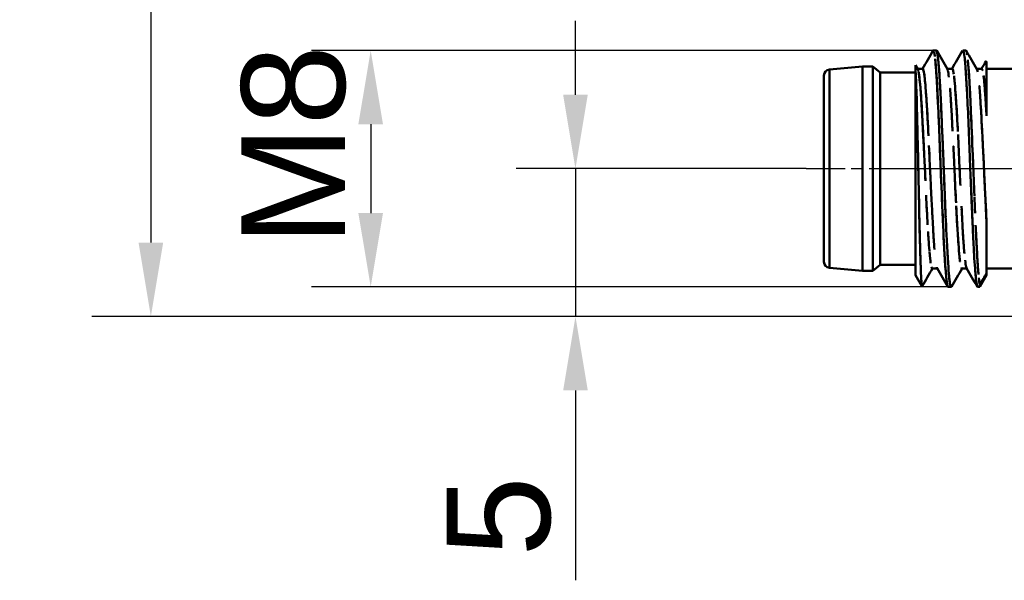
# Model space of a CAD drawing. Header units: millimetres. Extents: x -201 to 158, y 22 to 322.
# Tile 1 of 40: x -201 to -168, y 221 to 240. Entities that reach past the tile are written whole.
import ezdxf

# ---------------------------------------------------------------- set-up
doc = ezdxf.new("R2010")
doc.units = ezdxf.units.MM
doc.linetypes.add('CHAIN', pattern=[0.3543, 0.2362, -0.0295, 0.0591, -0.0295])
for name, color, linetype, lineweight in [('Bemaßungen(DIN)', 179, 'Continuous', 25), ('Mittellinie(DIN)', 179, 'CHAIN', 25), ('Sichtbare Kanten(DIN)', 179, 'Continuous', 50)]:
    doc.layers.add(name, color=color, linetype=linetype, lineweight=lineweight)
doc.styles.add('STANDARD-BSI~0', font='arial.ttf')
doc.dimstyles.new('Katalogzeichnungen', dxfattribs={"dimtxt": 3.5, "dimasz": 2.5, "dimexe": 2, "dimexo": 0, "dimgap": 0.8, "dimtad": 1, "dimrnd": 1e-08, "dimdsep": 46, "dimtxsty": 'STANDARD-BSI~0', "dimcen": 0.09, "dimdle": 10, "dimclrd": 250, "dimclre": 250, "dimclrt": 250, "dimazin": 2, "dimtfac": 1, "dimtmove": 0, "dimatfit": 3, "dimfxl": 1, "dimtolj": 1, "dimtzin": 0, "dimlwd": 25, "dimlwe": 25, "dimarcsym": 0})

# ---------------------------------------------------------------- blocks, each defined once
blk = doc.blocks.new('*D12')
at = {"layer": 'Bemaßungen(DIN)', "color": 250, "linetype": 'Continuous', "lineweight": 25}
for p, q in [((-182.12, 237.01), (-182.12, 239.51)), ((-174.315, 234.51), (-184.12, 234.51)), ((-182.12, 234.51), (-182.12, 229.51)), ((-158.315, 229.51), (-184.12, 229.51)), ((-182.12, 227.01), (-182.12, 220.589))]:
    blk.add_line(p, q, dxfattribs=at)
at = {"layer": 'Bemaßungen(DIN)', "color": 250, "linetype": 'Continuous'}
for points in [[(-182.536, 237.01), (-181.703, 237.01), (-182.12, 234.51)], [(-182.536, 227.01), (-181.703, 227.01), (-182.12, 229.51)]]:
    blk.add_solid(points, dxfattribs=at)
at = {"layer": 'Defpoints', "color": 0, "linetype": 'Continuous'}
for p in [(-182.12, 234.51), (-174.315, 234.51), (-158.315, 229.51)]:
    blk.add_point(p, dxfattribs=at)
at = {"layer": 'Bemaßungen(DIN)', "color": 250, "linetype": 'Continuous', "lineweight": 25, "insert": (-186.479, 221.389), "char_height": 3.5, "attachment_point": 1, "rotation": 90, "style": 'STANDARD-BSI~0'}
blk.add_mtext('\\A1;5', dxfattribs=at)
blk = doc.blocks.new('*D16')
at = {"layer": 'Bemaßungen(DIN)', "color": 250, "linetype": 'Continuous', "lineweight": 25}
for p, q in [((-154.315, 293.51), (-198.48, 293.51)), ((-196.48, 291.01), (-196.48, 232.01)), ((-158.315, 229.51), (-198.48, 229.51))]:
    blk.add_line(p, q, dxfattribs=at)
at = {"layer": 'Bemaßungen(DIN)', "color": 250, "linetype": 'Continuous'}
for points in [[(-196.896, 291.01), (-196.063, 291.01), (-196.48, 293.51)], [(-196.896, 232.01), (-196.063, 232.01), (-196.48, 229.51)]]:
    blk.add_solid(points, dxfattribs=at)
at = {"layer": 'Defpoints', "color": 0, "linetype": 'Continuous'}
for p in [(-154.315, 293.51), (-196.48, 229.51), (-158.315, 229.51)]:
    blk.add_point(p, dxfattribs=at)
at = {"layer": 'Bemaßungen(DIN)', "color": 250, "linetype": 'Continuous', "lineweight": 25, "insert": (-200.854, 259.001), "char_height": 3.5, "attachment_point": 1, "rotation": 90, "style": 'STANDARD-BSI~0'}
blk.add_mtext('\\A1;64', dxfattribs=at)
blk = doc.blocks.new('*D22')
at = {"layer": 'Bemaßungen(DIN)', "color": 250, "linetype": 'Continuous', "lineweight": 25}
for p, q in [((-170.017, 238.51), (-191.045, 238.51)), ((-189.045, 236.01), (-189.045, 233.01)), ((-169.518, 230.51), (-191.045, 230.51))]:
    blk.add_line(p, q, dxfattribs=at)
at = {"layer": 'Bemaßungen(DIN)', "color": 250, "linetype": 'Continuous'}
for points in [[(-189.462, 236.01), (-188.628, 236.01), (-189.045, 238.51)], [(-189.462, 233.01), (-188.628, 233.01), (-189.045, 230.51)]]:
    blk.add_solid(points, dxfattribs=at)
at = {"layer": 'Defpoints', "color": 0, "linetype": 'Continuous'}
for p in [(-170.017, 238.51), (-189.045, 230.51), (-169.518, 230.51)]:
    blk.add_point(p, dxfattribs=at)
at = {"layer": 'Bemaßungen(DIN)', "color": 250, "linetype": 'Continuous', "lineweight": 25, "insert": (-193.419, 230.542), "char_height": 3.5, "attachment_point": 1, "rotation": 90, "style": 'STANDARD-BSI~0'}
blk.add_mtext('\\A1; M8', dxfattribs=at)

msp = doc.modelspace()

# ---------------------------------------------------------------- linework, layer by layer
at = {"layer": 'Mittellinie(DIN)', "linetype": 'CHAIN', "ltscale": 6.889386}
msp.add_line((-168.1155, 234.5099), (-174.3155, 234.5099), dxfattribs=at)
at = {"layer": 'Mittellinie(DIN)', "linetype": 'CHAIN', "ltscale": 7.667231}
msp.add_line((-163.8155, 234.5099), (-170.7155, 234.5099), dxfattribs=at)
at = {"layer": 'Sichtbare Kanten(DIN)'}
for p, q in [((-169.9134, 238.5099), (-170.017, 238.5099)), ((-168.9132, 238.5099), (-169.0169, 238.5099)), ((-168.2155, 238.1099), (-168.2303, 238.1357)), ((-168.2155, 238.1099), (-168.2155, 238.0385)), ((-173.5329, 237.8622), (-172.4155, 237.9599)), ((-173.5329, 237.8622), (-173.5329, 231.1577)), ((-173.5329, 231.1577), (-173.5329, 237.8622)), ((-172.4155, 237.9599), (-172.4155, 231.0599)), ((-172.4155, 231.0599), (-172.4155, 237.9599)), ((-172.0655, 237.9599), (-172.4155, 237.9599)), ((-172.0655, 231.0599), (-172.0655, 237.9599)), ((-171.8155, 237.7599), (-172.0655, 237.9599)), ((-172.0655, 237.9599), (-172.0655, 231.0599)), ((-170.6155, 238.0047), (-170.5402, 237.8747)), ((-170.6155, 230.9099), (-170.6155, 237.7733)), ((-170.6155, 230.9099), (-170.6155, 237.7733)), ((-170.3782, 237.8849), (-170.5461, 237.8849)), ((-169.3785, 237.8849), (-169.5461, 237.8849)), ((-168.3784, 237.8849), (-168.5461, 237.8849)), ((-167.1155, 237.8849), (-168.2155, 237.8849)), ((-173.7155, 231.3569), (-173.7155, 237.6629)), ((-173.7155, 237.6629), (-173.7155, 231.3569)), ((-171.8155, 237.7599), (-171.8155, 231.2599)), ((-171.8155, 231.2599), (-171.8155, 237.7599)), ((-170.6155, 237.7599), (-171.8155, 237.7599)), ((-170.2896, 237.3849), (-170.289, 237.3849)), ((-169.7918, 237.3849), (-169.7914, 237.3849)), ((-169.2895, 237.3849), (-169.289, 237.3849)), ((-168.7918, 237.3849), (-168.7914, 237.3849)), ((-168.2891, 237.3849), (-168.289, 237.3849)), ((-170.142, 231.6349), (-170.1419, 231.6349)), ((-169.6395, 231.6349), (-169.6392, 231.6349)), ((-169.1419, 231.6349), (-169.1415, 231.6349)), ((-168.6395, 231.6349), (-168.6393, 231.6349)), ((-173.5329, 231.1577), (-172.4155, 231.0599)), ((-171.8155, 231.2599), (-172.0655, 231.0599)), ((-170.6155, 231.2599), (-171.8155, 231.2599)), ((-169.8848, 231.1349), (-170.0526, 231.1349)), ((-168.8848, 231.1349), (-169.0525, 231.1349)), ((-167.1155, 231.1349), (-168.2155, 231.1349)), ((-172.0655, 231.0599), (-172.4155, 231.0599)), ((-170.6155, 230.9099), (-170.4004, 230.5373)), ((-168.2155, 230.9099), (-168.4464, 230.5099)), ((-168.2155, 230.9814), (-168.2155, 230.9099)), ((-169.4134, 230.5099), (-169.5176, 230.5099)), ((-168.4464, 230.5099), (-168.5175, 230.5099)), ((-168.4464, 230.5886), (-168.4464, 230.5099)), ((-168.4464, 230.5099), (-168.4464, 230.5886))]:
    msp.add_line(p, q, dxfattribs=at)
for centre, start, end in [((-173.5155, 237.6629), 95, 180), ((-173.5155, 231.3569), 180, 265)]:
    msp.add_arc(centre, 0.2, start, end, dxfattribs=at)
for centre, major_axis, ratio, start_param, end_param in [((-168.5599, 157.4726), (-158.226, -283.5313), 0.1116125, 4.5128562, 4.5142874), ((-138.7857, 196.7372), (-173.9896, -299.4941), 0.1232462, 4.6695696, 4.6708863)]:
    msp.add_ellipse(centre, major_axis=major_axis, ratio=ratio, start_param=start_param, end_param=end_param, dxfattribs=at)
for points in [[(-170.3848, 237.8849), (-170.2659, 238.0904), (-170.1469, 238.2959), (-170.028, 238.5013)], [(-169.9869, 238.4421), (-169.9772, 238.4005), (-169.9696, 238.3501), (-169.9638, 238.3056)], [(-169.9029, 238.5012), (-169.782, 238.2924), (-169.6611, 238.0835), (-169.5402, 237.8747)], [(-169.3848, 237.8849), (-169.2659, 238.0904), (-169.1469, 238.2959), (-169.028, 238.5013)], [(-168.8963, 238.4863), (-168.9011, 238.5011), (-168.9067, 238.5114), (-168.9132, 238.5113)], [(-168.9019, 238.4995), (-168.7814, 238.2913), (-168.6609, 238.0831), (-168.5403, 237.8749)], [(-169.9655, 238.3181), (-169.9655, 238.3181), (-169.9655, 238.318), (-169.9655, 238.318)], [(-169.9655, 238.3174), (-169.9655, 238.3173), (-169.9655, 238.3173), (-169.9655, 238.3173)], [(-168.9621, 238.2907), (-168.9523, 238.2123), (-168.9437, 238.1205), (-168.9361, 238.0275)], [(-168.3848, 237.8849), (-168.3358, 237.9697), (-168.2867, 238.0544), (-168.2376, 238.1392)], [(-170.6155, 237.7733), (-170.6155, 237.926), (-170.6155, 238.0047), (-170.6155, 238.0047)], [(-169.5234, 237.8248), (-169.5107, 237.7713), (-169.5014, 237.71), (-169.4893, 237.6036)], [(-169.3754, 237.8845), (-169.3764, 237.8849), (-169.3774, 237.8853), (-169.3785, 237.8854)], [(-168.5403, 237.8778), (-168.5343, 237.8675), (-168.5259, 237.8429), (-168.5153, 237.7853)], [(-168.3746, 237.8824), (-168.3758, 237.8828), (-168.3771, 237.8829), (-168.3784, 237.8827)], [(-168.909, 237.6284), (-168.9041, 237.5483), (-168.8994, 237.4675), (-168.8948, 237.3862)], [(-169.3946, 236.3255), (-169.3864, 236.1715), (-169.3769, 235.9896), (-169.3664, 235.7829)], [(-168.7147, 235.72), (-168.725, 235.9573), (-168.7345, 236.1763), (-168.7434, 236.3769)], [(-168.6712, 234.707), (-168.6772, 234.8591), (-168.6846, 235.0307), (-168.6934, 235.2307)], [(-168.7488, 234.0512), (-168.7204, 233.3834), (-168.7012, 232.9496), (-168.691, 232.7183)], [(-170.2614, 233.612), (-170.2449, 233.2605), (-170.2283, 232.9361), (-170.2087, 232.6088)], [(-168.6044, 233.0002), (-168.6115, 233.1664), (-168.6192, 233.3586), (-168.627, 233.5594)], [(-170.0451, 232.8607), (-170.0495, 232.9438), (-170.0541, 233.0329), (-170.059, 233.1276)], [(-169.0402, 232.7669), (-169.0475, 232.9049), (-169.0557, 233.0627), (-169.0646, 233.2382)], [(-170.1472, 231.7051), (-170.1328, 231.5302), (-170.1195, 231.4005), (-170.1071, 231.3167)], [(-170.147, 231.6956), (-170.1325, 231.5172), (-170.1193, 231.3987), (-170.1074, 231.3186)], [(-170.0461, 231.1349), (-170.1621, 230.9348), (-170.278, 230.7345), (-170.3938, 230.5343)], [(-170.055, 231.1348), (-170.0542, 231.1344), (-170.0534, 231.1342), (-170.0526, 231.1342)], [(-169.528, 230.5186), (-169.6489, 230.7275), (-169.7698, 230.9363), (-169.8908, 231.1452)], [(-169.0461, 231.1349), (-169.1651, 230.9295), (-169.284, 230.724), (-169.403, 230.5185)], [(-169.0573, 231.1363), (-169.0557, 231.1354), (-169.0541, 231.1347), (-169.0525, 231.1345)], [(-168.9076, 231.1953), (-168.9203, 231.2487), (-168.9295, 231.3097), (-168.9416, 231.416)], [(-168.8908, 231.1449), (-168.8952, 231.1525), (-168.9002, 231.1657), (-168.9058, 231.1882)], [(-168.528, 230.5186), (-168.6489, 230.7275), (-168.7698, 230.9363), (-168.8908, 231.1452)], [(-169.4616, 230.6753), (-169.4672, 230.7138), (-169.4725, 230.757), (-169.4774, 230.8028)], [(-168.598, 231.0387), (-168.5895, 230.9391), (-168.5794, 230.8256), (-168.5677, 230.7265)], [(-168.4464, 230.5886), (-168.4588, 230.646), (-168.4699, 230.7321), (-168.4786, 230.8143)], [(-169.4655, 230.7032), (-169.4655, 230.7033), (-169.4655, 230.7033), (-169.4655, 230.7033)], [(-169.4655, 230.7018), (-169.4655, 230.7018), (-169.4655, 230.7019), (-169.4655, 230.7019)], [(-169.4133, 230.5093), (-169.4149, 230.509), (-169.4166, 230.5094), (-169.4184, 230.5107)]]:
    msp.add_open_spline(points, degree=3, dxfattribs=at)
for points, knots in [([(-170.028, 238.5025), (-170.0255, 238.5065), (-170.0236, 238.5074), (-170.0223, 238.5083), (-170.0209, 238.5093), (-170.0194, 238.51), (-170.0178, 238.51), (-170.011, 238.5101), (-170.002, 238.5002), (-169.9908, 238.4575), (-169.9908, 238.4575), (-169.9908, 238.4575), (-169.9908, 238.4575)], [0.182321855, 0.182321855, 0.182321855, 0.182321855, 0.1875, 0.1875, 0.1875, 0.190562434, 0.190562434, 0.190562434, 0.203125, 0.203125, 0.203125, 0.203125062, 0.203125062, 0.203125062, 0.203125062]), ([(-169.8655, 238.3121), (-169.8699, 238.3482), (-169.8748, 238.3834), (-169.88, 238.4143), (-169.8863, 238.4511), (-169.8926, 238.4775), (-169.8989, 238.493), (-169.9033, 238.5036), (-169.908, 238.51), (-169.9132, 238.51), (-169.9134, 238.51), (-169.9137, 238.51), (-169.9139, 238.5099)], [0.731903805, 0.731903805, 0.731903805, 0.731903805, 0.739583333, 0.739583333, 0.739583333, 0.75, 0.75, 0.75, 0.757960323, 0.757960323, 0.757960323, 0.75834894, 0.75834894, 0.75834894, 0.75834894]), ([(-169.7738, 237.0507), (-169.7777, 237.1322), (-169.7808, 237.1945), (-169.7831, 237.236), (-169.7914, 237.3898), (-169.8131, 237.7593), (-169.8434, 238.0988), (-169.8737, 238.4383), (-169.8936, 238.4931), (-169.9077, 238.5072), (-169.9094, 238.5089), (-169.9113, 238.5103), (-169.9134, 238.5106)], [0.60811354, 0.60811354, 0.60811354, 0.60811354, 0.625, 0.625, 0.625, 0.6875, 0.6875, 0.6875, 0.75, 0.75, 0.75, 0.75732179, 0.75732179, 0.75732179, 0.75732179]), ([(-169.0178, 238.51), (-169.0111, 238.5101), (-169.0028, 238.5), (-168.9928, 238.4649), (-168.9928, 238.4649), (-168.9928, 238.4649), (-168.9928, 238.4649)], [0.707078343, 0.707078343, 0.707078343, 0.707078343, 0.71875, 0.71875, 0.71875, 0.718750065, 0.718750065, 0.718750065, 0.718750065]), ([(-169.0088, 238.5037), (-169.008, 238.5027), (-169.0073, 238.5016), (-169.0065, 238.5003), (-168.9941, 238.4794), (-168.9761, 238.3954), (-168.9618, 238.2871), (-168.9476, 238.1787), (-168.9311, 237.99), (-168.9112, 237.6651), (-168.9108, 237.6583), (-168.9104, 237.6515), (-168.91, 237.6447)], [0.30873753, 0.30873753, 0.30873753, 0.30873753, 0.3125, 0.3125, 0.3125, 0.375, 0.375, 0.375, 0.4375, 0.4375, 0.4375, 0.43880811, 0.43880811, 0.43880811, 0.43880811]), ([(-168.871, 238.3546), (-168.871, 238.3546), (-168.871, 238.3546), (-168.871, 238.3546), (-168.8814, 238.431), (-168.8909, 238.474), (-168.8994, 238.4942)], [0.218749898, 0.218749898, 0.218749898, 0.218749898, 0.21875, 0.21875, 0.21875, 0.234375, 0.234375, 0.234375, 0.234375]), ([(-169.9544, 238.2248), (-169.9426, 238.1146), (-169.9228, 237.8812), (-169.892, 237.3352), (-169.8611, 236.7859), (-169.8397, 236.3307), (-169.8258, 236.0032)], [0.31419299, 0.31419299, 0.31419299, 0.31419299, 0.375, 0.375, 0.375, 0.43616868, 0.43616868, 0.43616868, 0.43616868]), ([(-169.9542, 238.2228), (-169.9461, 238.1477), (-169.9377, 238.0537), (-169.9292, 237.9366), (-169.9267, 237.9029), (-169.922, 237.8374), (-169.915, 237.7263), (-169.909, 237.6302), (-169.9042, 237.5474), (-169.9006, 237.4856), (-169.8981, 237.4414), (-169.8952, 237.3926), (-169.8922, 237.3384), (-169.8858, 237.2259), (-169.8783, 237.0904), (-169.8696, 236.927), (-169.8543, 236.6366), (-169.8437, 236.4084), (-169.8379, 236.2803), (-169.8281, 236.0647), (-169.8183, 235.8281), (-169.8083, 235.5726), (-169.7982, 235.3121), (-169.7887, 235.0602), (-169.7799, 234.8227), (-169.7766, 234.732), (-169.7725, 234.6277), (-169.7678, 234.5099), (-169.7625, 234.3785), (-169.7564, 234.2302), (-169.7494, 234.0662), (-169.7491, 234.06), (-169.7437, 233.9325), (-169.7332, 233.6891), (-169.7269, 233.5449), (-169.7216, 233.4226), (-169.7172, 233.3213), (-169.7047, 233.0338), (-169.685, 232.5414), (-169.6582, 231.9896), (-169.6529, 231.8798), (-169.6476, 231.7771), (-169.6422, 231.6814), (-169.6375, 231.5984), (-169.6328, 231.5207), (-169.6281, 231.4479), (-169.6171, 231.2783), (-169.6064, 231.1359), (-169.5962, 231.0174), (-169.5841, 230.8769), (-169.5645, 230.6366), (-169.5376, 230.5433), (-169.5306, 230.5191), (-169.524, 230.5098), (-169.5177, 230.5099), (-169.5174, 230.5099), (-169.5171, 230.5099), (-169.5167, 230.5099)], [0.22133744, 0.22133744, 0.22133744, 0.22133744, 0.234375, 0.234375, 0.234375, 0.2421875, 0.2421875, 0.2421875, 0.25, 0.25, 0.25, 0.25507548, 0.25507548, 0.25507548, 0.265625, 0.265625, 0.265625, 0.28125, 0.28125, 0.28125, 0.296875, 0.296875, 0.296875, 0.3125, 0.3125, 0.3125, 0.3198816, 0.3198816, 0.3198816, 0.328125, 0.328125, 0.328125, 0.3359375, 0.3359375, 0.3359375, 0.34375, 0.34375, 0.34375, 0.375, 0.375, 0.375, 0.38336435, 0.38336435, 0.38336435, 0.390625, 0.390625, 0.390625, 0.40625, 0.40625, 0.40625, 0.4375, 0.4375, 0.4375, 0.4475587, 0.4475587, 0.4475587, 0.44809771, 0.44809771, 0.44809771, 0.44809771]), ([(-169.5989, 232.8697), (-169.6026, 232.9549), (-169.6054, 233.0207), (-169.6072, 233.0634), (-169.6142, 233.2316), (-169.6224, 233.4392), (-169.6319, 233.6881), (-169.6444, 234.0192), (-169.6525, 234.2379), (-169.6563, 234.3352), (-169.6584, 234.3891), (-169.6607, 234.4474), (-169.6632, 234.5099), (-169.6698, 234.6753), (-169.678, 234.871), (-169.6876, 235.0944), (-169.7031, 235.4558), (-169.7138, 235.6982), (-169.7196, 235.8313), (-169.7295, 236.0596), (-169.7395, 236.2928), (-169.7496, 236.5232), (-169.7597, 236.755), (-169.7692, 236.9601), (-169.7781, 237.1389), (-169.781, 237.1968), (-169.7845, 237.264), (-169.7887, 237.3384), (-169.7943, 237.4366), (-169.801, 237.5473), (-169.809, 237.6631), (-169.8259, 237.9108), (-169.8365, 238.0238), (-169.8407, 238.0707), (-169.8439, 238.1067), (-169.8471, 238.1405), (-169.8502, 238.172)], [0.59048668, 0.59048668, 0.59048668, 0.59048668, 0.59821429, 0.59821429, 0.59821429, 0.61160714, 0.61160714, 0.61160714, 0.625, 0.625, 0.625, 0.62929041, 0.62929041, 0.62929041, 0.640625, 0.640625, 0.640625, 0.65625, 0.65625, 0.65625, 0.671875, 0.671875, 0.671875, 0.6875, 0.6875, 0.6875, 0.69423185, 0.69423185, 0.69423185, 0.703125, 0.703125, 0.703125, 0.71875, 0.71875, 0.71875, 0.72354786, 0.72354786, 0.72354786, 0.72354786]), ([(-168.8068, 237.6306), (-168.807, 237.635), (-168.8073, 237.6393), (-168.8076, 237.6436), (-168.8202, 237.8295), (-168.8358, 238.0338), (-168.8513, 238.1826), (-168.8514, 238.1843), (-168.8516, 238.1859), (-168.8518, 238.1876)], [0.498560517, 0.498560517, 0.498560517, 0.498560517, 0.5, 0.5, 0.5, 0.5625, 0.5625, 0.5625, 0.563196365, 0.563196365, 0.563196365, 0.563196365]), ([(-168.6283, 233.5955), (-168.6283, 233.5955), (-168.6283, 233.5955), (-168.6283, 233.5955), (-168.645, 234.0304), (-168.6544, 234.2866), (-168.6567, 234.3466), (-168.6587, 234.3969), (-168.6608, 234.4514), (-168.6632, 234.5099), (-168.6699, 234.6764), (-168.6782, 234.8764), (-168.6881, 235.1069), (-168.7143, 235.715), (-168.7349, 236.1893), (-168.75, 236.5328), (-168.7532, 236.6049), (-168.7579, 236.7134), (-168.7642, 236.8509), (-168.7706, 236.9882), (-168.7754, 237.0856), (-168.7787, 237.1501), (-168.7818, 237.211), (-168.7851, 237.274), (-168.7888, 237.3384), (-168.7949, 237.4464), (-168.8018, 237.5583), (-168.8094, 237.6696), (-168.8231, 237.8686), (-168.8351, 238.0148), (-168.8453, 238.1238)], [0.09374994, 0.09374994, 0.09374994, 0.09374994, 0.09375, 0.09375, 0.09375, 0.109375, 0.109375, 0.109375, 0.11344278, 0.11344278, 0.11344278, 0.125, 0.125, 0.125, 0.15625, 0.15625, 0.15625, 0.1640625, 0.1640625, 0.1640625, 0.171875, 0.171875, 0.171875, 0.17771366, 0.17771366, 0.17771366, 0.1875, 0.1875, 0.1875, 0.20314958, 0.20314958, 0.20314958, 0.20314958]), ([(-168.2376, 238.1374), (-168.2335, 238.1446), (-168.2293, 238.1372), (-168.2248, 238.1123), (-168.2218, 238.0954), (-168.2187, 238.071), (-168.2155, 238.0385)], [0.92611313, 0.92611313, 0.92611313, 0.92611313, 0.970233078, 0.970233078, 0.970233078, 1, 1, 1, 1]), ([(-168.2376, 238.1392), (-168.2358, 238.1424), (-168.2339, 238.1425), (-168.2319, 238.1391), (-168.2267, 238.1302), (-168.2213, 238.0973), (-168.2155, 238.0385)], [0.912571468, 0.912571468, 0.912571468, 0.912571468, 0.936586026, 0.936586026, 0.936586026, 1, 1, 1, 1]), ([(-170.6155, 238.0047), (-170.6155, 237.9985), (-170.6155, 237.9891), (-170.6155, 237.9581), (-170.6155, 237.9191), (-170.6155, 237.8576), (-170.6155, 237.7733)], [0.5512464, 0.5512464, 0.5512464, 0.5512464, 0.75, 0.75, 0.75, 1, 1, 1, 1]), ([(-170.3938, 230.5343), (-170.3956, 230.5313), (-170.3973, 230.5314), (-170.399, 230.5344), (-170.4034, 230.542), (-170.4077, 230.5678), (-170.412, 230.6065), (-170.424, 230.7144), (-170.4335, 230.9135), (-170.4405, 231.0988), (-170.4501, 231.3517), (-170.4572, 231.6063), (-170.4618, 231.7757), (-170.465, 231.8901), (-170.467, 231.9676), (-170.4679, 231.9994), (-170.4846, 232.609), (-170.4944, 233.0706), (-170.4973, 233.204), (-170.5066, 233.6362), (-170.5154, 234.0806), (-170.5239, 234.5099), (-170.5242, 234.5263), (-170.5246, 234.5426), (-170.5249, 234.5589), (-170.5259, 234.609), (-170.531, 234.8422), (-170.5402, 235.2383), (-170.5464, 235.5039), (-170.5515, 235.7191), (-170.5556, 235.8882), (-170.566, 236.3298), (-170.5756, 236.7099), (-170.5842, 237.0136), (-170.5847, 237.0308), (-170.5855, 237.0569), (-170.5866, 237.0908), (-170.5892, 237.1724), (-170.5936, 237.3014), (-170.5997, 237.4483), (-170.6066, 237.6123), (-170.6118, 237.7101), (-170.6155, 237.7733)], [0.04193368, 0.04193368, 0.04193368, 0.04193368, 0.06554134, 0.06554134, 0.06554134, 0.125, 0.125, 0.125, 0.25, 0.25, 0.25, 0.32460708, 0.32460708, 0.32460708, 0.375, 0.375, 0.375, 0.5, 0.5, 0.5, 0.62041702, 0.62041702, 0.62041702, 0.625, 0.625, 0.625, 0.6875, 0.6875, 0.6875, 0.75, 0.75, 0.75, 0.875, 0.875, 0.875, 0.89336197, 0.89336197, 0.89336197, 0.9375, 0.9375, 0.9375, 1, 1, 1, 1]), ([(-170.3938, 230.5343), (-170.3997, 230.5242), (-170.406, 230.549), (-170.413, 230.6158), (-170.4238, 230.7193), (-170.4333, 230.9054), (-170.4416, 231.1274), (-170.4498, 231.3493), (-170.4589, 231.6685), (-170.464, 231.8547), (-170.4686, 232.0237), (-170.4771, 232.2947), (-170.4909, 232.909), (-170.4923, 232.9718), (-170.4937, 233.0382), (-170.4953, 233.1086), (-170.5116, 233.8674), (-170.5208, 234.3693), (-170.5254, 234.5832), (-170.5277, 234.6902), (-170.5328, 234.92), (-170.5397, 235.2151), (-170.5466, 235.5101), (-170.5517, 235.7236), (-170.5542, 235.8313), (-170.5593, 236.0468), (-170.5688, 236.5218), (-170.5861, 237.0739), (-170.6017, 237.575), (-170.6117, 237.7111), (-170.6148, 237.7614), (-170.6151, 237.7665), (-170.6153, 237.7704), (-170.6155, 237.7733)], [0.0443168, 0.0443168, 0.0443168, 0.0443168, 0.125, 0.125, 0.125, 0.25, 0.25, 0.25, 0.375, 0.375, 0.375, 0.48841306, 0.48841306, 0.48841306, 0.5, 0.5, 0.5, 0.625, 0.625, 0.625, 0.6875, 0.6875, 0.6875, 0.75, 0.75, 0.75, 0.875, 0.875, 0.875, 0.98845295, 0.98845295, 0.98845295, 1, 1, 1, 1]), ([(-170.5402, 237.8751), (-170.5356, 237.8672), (-170.5302, 237.8529), (-170.5241, 237.8276), (-170.5241, 237.8276), (-170.5241, 237.8276), (-170.5241, 237.8276)], [0.0316967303, 0.0316967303, 0.0316967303, 0.0316967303, 0.0375, 0.0375, 0.0375, 0.0375005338, 0.0375005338, 0.0375005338, 0.0375005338]), ([(-170.5162, 237.7907), (-170.5014, 237.7139), (-170.4854, 237.5892), (-170.4642, 237.3593), (-170.4413, 237.1108), (-170.4241, 236.8586), (-170.4053, 236.5251), (-170.3679, 235.8582), (-170.3339, 235.1615), (-170.3071, 234.6104), (-170.3004, 234.4726), (-170.2922, 234.3047), (-170.2855, 234.1461), (-170.285, 234.1347), (-170.2845, 234.1231), (-170.284, 234.1115)], [0.12970168, 0.12970168, 0.12970168, 0.12970168, 0.1875, 0.1875, 0.1875, 0.25, 0.25, 0.25, 0.375, 0.375, 0.375, 0.40625, 0.40625, 0.40625, 0.40850849, 0.40850849, 0.40850849, 0.40850849]), ([(-170.5148, 237.7831), (-170.5073, 237.7425), (-170.5009, 237.6959), (-170.4955, 237.6536), (-170.4867, 237.5844), (-170.4764, 237.492), (-170.4649, 237.367), (-170.4456, 237.1587), (-170.4352, 237.0027), (-170.4336, 236.9807), (-170.4318, 236.9555), (-170.4299, 236.9275), (-170.4278, 236.8965), (-170.4213, 236.7991), (-170.4135, 236.6718), (-170.4043, 236.5058), (-170.3917, 236.2789), (-170.3821, 236.089), (-170.3755, 235.9602), (-170.3646, 235.7492), (-170.3492, 235.4496), (-170.3291, 235.0539), (-170.3195, 234.8642), (-170.3106, 234.682), (-170.3025, 234.5099), (-170.2957, 234.3673), (-170.2895, 234.2316), (-170.2837, 234.1035), (-170.2837, 234.1034), (-170.2837, 234.1034), (-170.2837, 234.1034)], [0.04103034, 0.04103034, 0.04103034, 0.04103034, 0.05, 0.05, 0.05, 0.0625, 0.0625, 0.0625, 0.075, 0.075, 0.075, 0.078023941, 0.078023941, 0.078023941, 0.0875, 0.0875, 0.0875, 0.1, 0.1, 0.1, 0.11875, 0.11875, 0.11875, 0.129002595, 0.129002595, 0.129002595, 0.1375, 0.1375, 0.1375, 0.137500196, 0.137500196, 0.137500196, 0.137500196]), ([(-170.3078, 237.5786), (-170.3099, 237.5969), (-170.3118, 237.6132), (-170.3136, 237.6278), (-170.3219, 237.6949), (-170.3322, 237.7639), (-170.3445, 237.8142), (-170.3605, 237.8793), (-170.371, 237.8828), (-170.376, 237.8845), (-170.3768, 237.8848), (-170.3777, 237.8849), (-170.3786, 237.885)], [0.871897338, 0.871897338, 0.871897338, 0.871897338, 0.875, 0.875, 0.875, 0.8875, 0.8875, 0.8875, 0.9, 0.9, 0.9, 0.90154268, 0.90154268, 0.90154268, 0.90154268]), ([(-170.1796, 235.6176), (-170.1977, 235.9888), (-170.2185, 236.3763), (-170.2484, 236.8244), (-170.2792, 237.2861), (-170.2992, 237.4992), (-170.3059, 237.5616), (-170.3127, 237.6241), (-170.334, 237.7888), (-170.3551, 237.8504), (-170.3582, 237.8592), (-170.3612, 237.8667), (-170.3642, 237.8727)], [0.56432046, 0.56432046, 0.56432046, 0.56432046, 0.625, 0.625, 0.625, 0.6875, 0.6875, 0.6875, 0.75, 0.75, 0.75, 0.75896186, 0.75896186, 0.75896186, 0.75896186]), ([(-169.5402, 237.8748), (-169.536, 237.8675), (-169.5315, 237.8558), (-169.5268, 237.8382), (-169.5268, 237.8382), (-169.5268, 237.8382), (-169.5268, 237.8382)], [0.4480547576, 0.4480547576, 0.4480547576, 0.4480547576, 0.453125, 0.453125, 0.453125, 0.4531250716, 0.4531250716, 0.4531250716, 0.4531250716]), ([(-169.3243, 237.7063), (-169.3243, 237.7063), (-169.3243, 237.7063), (-169.3243, 237.7063), (-169.3301, 237.7451), (-169.338, 237.7909), (-169.3479, 237.8274), (-169.3591, 237.8684), (-169.3669, 237.8775), (-169.3715, 237.8816), (-169.3733, 237.8833), (-169.3756, 237.885), (-169.3785, 237.8851), (-169.3791, 237.8852), (-169.3798, 237.8851), (-169.3804, 237.885)], [0.462499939, 0.462499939, 0.462499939, 0.462499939, 0.4625, 0.4625, 0.4625, 0.471875, 0.471875, 0.471875, 0.48125, 0.48125, 0.48125, 0.486239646, 0.486239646, 0.486239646, 0.487277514, 0.487277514, 0.487277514, 0.487277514]), ([(-168.9309, 237.9599), (-168.9309, 237.9599), (-168.9309, 237.9599), (-168.9309, 237.9599), (-168.9278, 237.9179), (-168.923, 237.8518), (-168.9166, 237.7515), (-168.9104, 237.6538), (-168.9056, 237.572), (-168.9023, 237.5155), (-168.8992, 237.4619), (-168.8958, 237.4031), (-168.8922, 237.3384), (-168.886, 237.2302), (-168.8792, 237.1055), (-168.8715, 236.9617), (-168.8715, 236.9617), (-168.8715, 236.9617), (-168.8715, 236.9617)], [0.749999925, 0.749999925, 0.749999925, 0.749999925, 0.75, 0.75, 0.75, 0.7578125, 0.7578125, 0.7578125, 0.765625, 0.765625, 0.765625, 0.771469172, 0.771469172, 0.771469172, 0.78125, 0.78125, 0.78125, 0.781250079, 0.781250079, 0.781250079, 0.781250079]), ([(-168.3472, 237.8246), (-168.3472, 237.8246), (-168.3472, 237.8246), (-168.3472, 237.8246), (-168.3568, 237.861), (-168.3634, 237.8712), (-168.367, 237.8763), (-168.3706, 237.8816), (-168.3744, 237.885), (-168.3786, 237.8851), (-168.379, 237.8851), (-168.3795, 237.885), (-168.38, 237.8849)], [0.054687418, 0.054687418, 0.054687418, 0.054687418, 0.0546875, 0.0546875, 0.0546875, 0.0625, 0.0625, 0.0625, 0.068035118, 0.068035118, 0.068035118, 0.068696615, 0.068696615, 0.068696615, 0.068696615]), ([(-168.2155, 238.0385), (-168.2155, 237.8433), (-168.2155, 237.4545), (-168.2155, 236.9426), (-168.2155, 236.7434), (-168.2155, 236.5254), (-168.2155, 236.2962)], [0, 0, 0, 0, 0.7198691, 0.7198691, 0.7198691, 1, 1, 1, 1]), ([(-170.1816, 235.6599), (-170.1884, 235.7969), (-170.1949, 235.9247), (-170.2013, 236.0428), (-170.2066, 236.1407), (-170.213, 236.2562), (-170.2207, 236.3844), (-170.232, 236.5742), (-170.2385, 236.6729), (-170.2403, 236.7005), (-170.2443, 236.7623), (-170.2485, 236.8281), (-170.2531, 236.8965), (-170.2604, 237.0067), (-170.2685, 237.1237), (-170.2773, 237.2394), (-170.2877, 237.3769), (-170.2967, 237.4747), (-170.3043, 237.5462)], [0.819604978, 0.819604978, 0.819604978, 0.819604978, 0.828125, 0.828125, 0.828125, 0.8359375, 0.8359375, 0.8359375, 0.84375, 0.84375, 0.84375, 0.849735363, 0.849735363, 0.849735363, 0.859375, 0.859375, 0.859375, 0.870170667, 0.870170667, 0.870170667, 0.870170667]), ([(-169.1872, 235.7719), (-169.2021, 236.0679), (-169.2234, 236.4489), (-169.2526, 236.8887), (-169.2814, 237.3204), (-169.3011, 237.5307), (-169.3165, 237.6508)], [0.563817, 0.563817, 0.563817, 0.563817, 0.625, 0.625, 0.625, 0.68505412, 0.68505412, 0.68505412, 0.68505412]), ([(-169.1878, 235.7844), (-169.1884, 235.7953), (-169.1889, 235.8052), (-169.1893, 235.8142), (-169.1959, 235.9449), (-169.2114, 236.2467), (-169.2358, 236.6306), (-169.2411, 236.7145), (-169.2469, 236.8043), (-169.253, 236.8966), (-169.2613, 237.0221), (-169.2704, 237.1525), (-169.2802, 237.2781), (-169.293, 237.4407), (-169.3045, 237.5555), (-169.3149, 237.6381)], [0.404873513, 0.404873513, 0.404873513, 0.404873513, 0.40625, 0.40625, 0.40625, 0.425, 0.425, 0.425, 0.432951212, 0.432951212, 0.432951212, 0.44375, 0.44375, 0.44375, 0.458058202, 0.458058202, 0.458058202, 0.458058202]), ([(-168.2155, 236.2962), (-168.2183, 236.3451), (-168.2358, 236.6387), (-168.2614, 237.0178), (-168.2866, 237.3916), (-168.3031, 237.5519), (-168.3185, 237.6661)], [0, 0, 0, 0, 0.125, 0.125, 0.125, 0.24826479, 0.24826479, 0.24826479, 0.24826479]), ([(-168.2155, 236.2962), (-168.2357, 236.6439), (-168.2482, 236.8237), (-168.2531, 236.8964), (-168.2536, 236.9031), (-168.254, 236.9089), (-168.2543, 236.9137), (-168.2557, 236.934), (-168.2677, 237.1411), (-168.2903, 237.4002), (-168.2986, 237.4949), (-168.3068, 237.5738), (-168.315, 237.6385)], [0, 0, 0, 0, 0.014309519, 0.014309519, 0.014309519, 0.015625, 0.015625, 0.015625, 0.03125, 0.03125, 0.03125, 0.041553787, 0.041553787, 0.041553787, 0.041553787]), ([(-169.452, 237.2204), (-169.452, 237.2204), (-169.452, 237.2204), (-169.452, 237.2204), (-169.4431, 237.1134), (-169.4351, 237.0037), (-169.4279, 236.8965), (-169.4229, 236.8218), (-169.4183, 236.7483), (-169.4141, 236.6776), (-169.4078, 236.5708), (-169.4018, 236.4632), (-169.3962, 236.3571), (-169.391, 236.2598), (-169.385, 236.1459), (-169.3782, 236.0138), (-169.3754, 235.9594), (-169.3725, 235.9027), (-169.3695, 235.8436)], [0.484374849, 0.484374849, 0.484374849, 0.484374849, 0.484375, 0.484375, 0.484375, 0.493577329, 0.493577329, 0.493577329, 0.5, 0.5, 0.5, 0.5078125, 0.5078125, 0.5078125, 0.515625, 0.515625, 0.515625, 0.519609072, 0.519609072, 0.519609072, 0.519609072]), ([(-168.8908, 237.3153), (-168.879, 237.1016), (-168.8678, 236.8858), (-168.8566, 236.6742), (-168.8394, 236.3461), (-168.8224, 235.9369), (-168.8062, 235.5174), (-168.7981, 235.3077), (-168.7902, 235.0933), (-168.7779, 234.7688), (-168.7656, 234.4443), (-168.7571, 234.2484), (-168.7526, 234.1408), (-168.7436, 233.9257), (-168.7256, 233.5197), (-168.7035, 233.0063), (-168.6961, 232.8337), (-168.6893, 232.6772), (-168.6831, 232.5369)], [0.45968547, 0.45968547, 0.45968547, 0.45968547, 0.5, 0.5, 0.5, 0.5625, 0.5625, 0.5625, 0.59375, 0.59375, 0.59375, 0.625, 0.625, 0.625, 0.6875, 0.6875, 0.6875, 0.7085134, 0.7085134, 0.7085134, 0.7085134]), ([(-168.459, 237.3015), (-168.459, 237.3015), (-168.459, 237.3015), (-168.459, 237.3015), (-168.4486, 237.1841), (-168.442, 237.0959), (-168.4392, 237.0585), (-168.4358, 237.0119), (-168.432, 236.9584), (-168.4279, 236.8965), (-168.4204, 236.7847), (-168.412, 236.6457), (-168.4025, 236.4728), (-168.3877, 236.2045), (-168.3756, 235.9627), (-168.366, 235.7765), (-168.3581, 235.6216), (-168.3451, 235.3697), (-168.327, 235.011), (-168.3179, 234.8311), (-168.3097, 234.6634), (-168.3024, 234.5099), (-168.2975, 234.4069), (-168.293, 234.3102), (-168.2889, 234.2201), (-168.2869, 234.1744), (-168.2809, 234.0411), (-168.2711, 233.825), (-168.2642, 233.6729), (-168.2583, 233.5457), (-168.2533, 233.4424), (-168.2422, 233.2102), (-168.2296, 232.9661), (-168.2155, 232.7237)], [0.89843705, 0.89843705, 0.89843705, 0.89843705, 0.8984375, 0.8984375, 0.8984375, 0.90625, 0.90625, 0.90625, 0.91181372, 0.91181372, 0.91181372, 0.921875, 0.921875, 0.921875, 0.9375, 0.9375, 0.9375, 0.953125, 0.953125, 0.953125, 0.96247345, 0.96247345, 0.96247345, 0.96875, 0.96875, 0.96875, 0.9765625, 0.9765625, 0.9765625, 0.984375, 0.984375, 0.984375, 1, 1, 1, 1]), ([(-169.6619, 234.4781), (-169.6796, 234.9156), (-169.7004, 235.3859), (-169.7266, 235.9947), (-169.7416, 236.3417), (-169.7543, 236.628), (-169.7641, 236.843)], [0.503973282, 0.503973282, 0.503973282, 0.503973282, 0.5625, 0.5625, 0.5625, 0.595852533, 0.595852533, 0.595852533, 0.595852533]), ([(-169.4266, 236.8787), (-169.4252, 236.8572), (-169.4239, 236.8372), (-169.4227, 236.8192), (-169.4191, 236.7628), (-169.4142, 236.6804), (-169.4082, 236.5742)], [0.367952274, 0.367952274, 0.367952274, 0.367952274, 0.375, 0.375, 0.375, 0.397027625, 0.397027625, 0.397027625, 0.397027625]), ([(-168.4299, 236.926), (-168.412, 236.6615), (-168.3909, 236.2604), (-168.3639, 235.7353), (-168.3478, 235.4213), (-168.335, 235.1701), (-168.3275, 235.0224), (-168.3201, 234.8748), (-168.3077, 234.6364), (-168.2934, 234.3199), (-168.2649, 233.6871), (-168.2409, 233.1613), (-168.2155, 232.7237)], [0.64551324, 0.64551324, 0.64551324, 0.64551324, 0.75, 0.75, 0.75, 0.8125, 0.8125, 0.8125, 0.875, 0.875, 0.875, 1, 1, 1, 1]), ([(-169.8212, 235.8938), (-169.8076, 235.559), (-169.7895, 235.0538), (-169.7726, 234.63), (-169.7541, 234.1671), (-169.7323, 233.6749), (-169.7043, 233.0249), (-169.6763, 232.3748), (-169.6563, 231.9377), (-169.6479, 231.7837), (-169.6473, 231.7735), (-169.6467, 231.7622), (-169.646, 231.7501)], [0.44278313, 0.44278313, 0.44278313, 0.44278313, 0.5, 0.5, 0.5, 0.5625, 0.5625, 0.5625, 0.625, 0.625, 0.625, 0.62916442, 0.62916442, 0.62916442, 0.62916442]), ([(-169.1206, 234.3442), (-169.1248, 234.43), (-169.1288, 234.5138), (-169.1327, 234.5963), (-169.1494, 234.9484), (-169.1673, 235.3634), (-169.1817, 235.6606)], [0.486794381, 0.486794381, 0.486794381, 0.486794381, 0.5, 0.5, 0.5, 0.55638067, 0.55638067, 0.55638067, 0.55638067]), ([(-169.9774, 231.781), (-169.9774, 231.781), (-169.9774, 231.781), (-169.9774, 231.781), (-169.9871, 231.8965), (-169.9957, 232.0133), (-170.0031, 232.1234), (-170.0077, 232.1916), (-170.0118, 232.2574), (-170.0155, 232.319), (-170.0171, 232.3461), (-170.023, 232.4451), (-170.0334, 232.6368), (-170.0403, 232.7654), (-170.0463, 232.8814), (-170.0514, 232.9798), (-170.0625, 233.196), (-170.0752, 233.4448), (-170.0895, 233.7239), (-170.1113, 234.1511), (-170.1244, 234.4195), (-170.1286, 234.5095), (-170.1328, 234.5989), (-170.1448, 234.8684), (-170.1645, 235.2981)], [0.734374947, 0.734374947, 0.734374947, 0.734374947, 0.734375, 0.734375, 0.734375, 0.744016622, 0.744016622, 0.744016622, 0.75, 0.75, 0.75, 0.7578125, 0.7578125, 0.7578125, 0.765625, 0.765625, 0.765625, 0.78125, 0.78125, 0.78125, 0.796875, 0.796875, 0.796875, 0.812499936, 0.812499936, 0.812499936, 0.812499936]), ([(-169.3399, 235.2657), (-169.3399, 235.2657), (-169.3399, 235.2657), (-169.3399, 235.2657), (-169.3208, 234.8921), (-169.3083, 234.6353), (-169.3023, 234.5099), (-169.3018, 234.4982), (-169.3013, 234.4877), (-169.3008, 234.4782), (-169.2979, 234.4151), (-169.2859, 234.1455), (-169.2651, 233.6922), (-169.2605, 233.5921), (-169.2559, 233.4954), (-169.2514, 233.4022)], [0.531249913, 0.531249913, 0.531249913, 0.531249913, 0.53125, 0.53125, 0.53125, 0.545540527, 0.545540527, 0.545540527, 0.546875, 0.546875, 0.546875, 0.5625, 0.5625, 0.5625, 0.568207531, 0.568207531, 0.568207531, 0.568207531]), ([(-169.1006, 233.9428), (-169.1006, 233.9428), (-169.1006, 233.9428), (-169.1006, 233.9428), (-169.1109, 234.1442), (-169.1201, 234.3342), (-169.1285, 234.5099), (-169.135, 234.6466), (-169.1409, 234.7747), (-169.1462, 234.8937), (-169.1553, 235.0948), (-169.163, 235.2634), (-169.1695, 235.401)], [0.368749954, 0.368749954, 0.368749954, 0.368749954, 0.36875, 0.36875, 0.36875, 0.379296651, 0.379296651, 0.379296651, 0.3875, 0.3875, 0.3875, 0.395047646, 0.395047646, 0.395047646, 0.395047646]), ([(-170.1096, 234.1205), (-170.1148, 234.2249), (-170.1197, 234.3234), (-170.1242, 234.4166), (-170.1325, 234.5875), (-170.1425, 234.7928), (-170.1507, 234.9904), (-170.1516, 235.0126), (-170.1526, 235.0348), (-170.1535, 235.0572)], [0.48295199, 0.48295199, 0.48295199, 0.48295199, 0.5, 0.5, 0.5, 0.53125, 0.53125, 0.53125, 0.534756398, 0.534756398, 0.534756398, 0.534756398]), ([(-169.444, 230.5777), (-169.4597, 230.6449), (-169.47, 230.735), (-169.4756, 230.7864), (-169.4873, 230.8928), (-169.5073, 231.1238), (-169.5389, 231.6847), (-169.5705, 232.2457), (-169.5921, 232.7085), (-169.6061, 233.0375), (-169.62, 233.3666), (-169.6399, 233.9264), (-169.6584, 234.3894), (-169.6591, 234.4094), (-169.66, 234.4294), (-169.6608, 234.4495)], [0.28232078, 0.28232078, 0.28232078, 0.28232078, 0.3125, 0.3125, 0.3125, 0.375, 0.375, 0.375, 0.4375, 0.4375, 0.4375, 0.5, 0.5, 0.5, 0.502697, 0.502697, 0.502697, 0.502697]), ([(-169.3004, 234.4699), (-169.2997, 234.4547), (-169.299, 234.4395), (-169.2983, 234.4244), (-169.2816, 234.0719), (-169.2636, 233.6559), (-169.2493, 233.3587)], [0.497578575, 0.497578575, 0.497578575, 0.497578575, 0.5, 0.5, 0.5, 0.556435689, 0.556435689, 0.556435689, 0.556435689]), ([(-170.2481, 233.3359), (-170.245, 233.2734), (-170.2425, 233.2231), (-170.2406, 233.1844), (-170.239, 233.153), (-170.2365, 233.1046), (-170.2332, 233.0417)], [0.151139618, 0.151139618, 0.151139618, 0.151139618, 0.15625, 0.15625, 0.15625, 0.161747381, 0.161747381, 0.161747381, 0.161747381]), ([(-169.2438, 233.2483), (-169.2288, 232.9524), (-169.2076, 232.5711), (-169.1783, 232.1312), (-169.1496, 231.6993), (-169.1298, 231.489), (-169.1144, 231.369)], [0.56381244, 0.56381244, 0.56381244, 0.56381244, 0.625, 0.625, 0.625, 0.68506008, 0.68506008, 0.68506008, 0.68506008]), ([(-169.2422, 233.2168), (-169.2375, 233.1235), (-169.2328, 233.0342), (-169.2282, 232.9492), (-169.223, 232.8551), (-169.2166, 232.74), (-169.2088, 232.6097), (-169.1985, 232.4388), (-169.1919, 232.3387), (-169.189, 232.2939), (-169.1856, 232.2415), (-169.1819, 232.1842), (-169.1779, 232.1234), (-169.1704, 232.0113), (-169.1619, 231.8869), (-169.1523, 231.762), (-169.1376, 231.5713), (-169.1254, 231.4557), (-169.1159, 231.3801), (-169.1154, 231.3768), (-169.115, 231.3734), (-169.1145, 231.3699)], [0.572092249, 0.572092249, 0.572092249, 0.572092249, 0.578125, 0.578125, 0.578125, 0.5859375, 0.5859375, 0.5859375, 0.59375, 0.59375, 0.59375, 0.599246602, 0.599246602, 0.599246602, 0.609375, 0.609375, 0.609375, 0.625, 0.625, 0.625, 0.625843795, 0.625843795, 0.625843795, 0.625843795]), ([(-168.965, 231.6412), (-168.965, 231.6412), (-168.965, 231.6412), (-168.965, 231.6412), (-168.9659, 231.6507), (-168.9711, 231.7039), (-168.9807, 231.8206), (-168.9871, 231.8991), (-168.9923, 231.9685), (-168.9962, 232.0235), (-168.9984, 232.0534), (-169.0007, 232.0866), (-169.0031, 232.1234), (-169.0096, 232.2202), (-169.0171, 232.3423), (-169.0257, 232.4964), (-169.0386, 232.7281), (-169.0482, 232.9174), (-169.0544, 233.0376), (-169.0562, 233.0739), (-169.0582, 233.1125), (-169.0603, 233.1534)], [0.312499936, 0.312499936, 0.312499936, 0.312499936, 0.3125, 0.3125, 0.3125, 0.31875, 0.31875, 0.31875, 0.325, 0.325, 0.325, 0.328447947, 0.328447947, 0.328447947, 0.3375, 0.3375, 0.3375, 0.35, 0.35, 0.35, 0.353119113, 0.353119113, 0.353119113, 0.353119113]), ([(-169.0054, 232.1573), (-169.0064, 232.1728), (-169.0074, 232.1874), (-169.0083, 232.201), (-169.012, 232.259), (-169.0171, 232.3445), (-169.0232, 232.4551)], [0.369707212, 0.369707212, 0.369707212, 0.369707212, 0.375, 0.375, 0.375, 0.397635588, 0.397635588, 0.397635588, 0.397635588]), ([(-168.6886, 232.6617), (-168.6886, 232.6617), (-168.6886, 232.6617), (-168.6886, 232.6617), (-168.6859, 232.5993), (-168.6763, 232.3662), (-168.6599, 232.0243), (-168.6538, 231.8979), (-168.6479, 231.784), (-168.6422, 231.6814), (-168.638, 231.6079), (-168.634, 231.5403), (-168.63, 231.4779), (-168.619, 231.3059), (-168.6087, 231.1654), (-168.599, 231.0501)], [0.874999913, 0.874999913, 0.874999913, 0.874999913, 0.875, 0.875, 0.875, 0.890625, 0.890625, 0.890625, 0.899724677, 0.899724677, 0.899724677, 0.90625, 0.90625, 0.90625, 0.921370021, 0.921370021, 0.921370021, 0.921370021]), ([(-168.4901, 230.9359), (-168.4993, 231.0426), (-168.5134, 231.2273), (-168.5377, 231.6642), (-168.5615, 232.091), (-168.5767, 232.3917), (-168.5865, 232.5965)], [0.06520354, 0.06520354, 0.06520354, 0.06520354, 0.125, 0.125, 0.125, 0.18340287, 0.18340287, 0.18340287, 0.18340287]), ([(-168.4943, 230.9866), (-168.4987, 231.0411), (-168.5031, 231.0995), (-168.5073, 231.1615), (-168.5225, 231.3832), (-168.5321, 231.5641), (-168.5361, 231.635), (-168.5369, 231.6492), (-168.5378, 231.6647), (-168.5387, 231.6815), (-168.5451, 231.7933), (-168.5547, 231.9634), (-168.5677, 232.2145), (-168.5731, 232.3204), (-168.5784, 232.4281), (-168.5836, 232.5367)], [0.024028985, 0.024028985, 0.024028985, 0.024028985, 0.03125, 0.03125, 0.03125, 0.046875, 0.046875, 0.046875, 0.048917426, 0.048917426, 0.048917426, 0.0625, 0.0625, 0.0625, 0.069893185, 0.069893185, 0.069893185, 0.069893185]), ([(-168.2155, 232.7237), (-168.2155, 232.4945), (-168.2155, 232.2765), (-168.2155, 232.0773), (-168.2155, 231.5654), (-168.2155, 231.1766), (-168.2155, 230.9814)], [0, 0, 0, 0, 0.2801309, 0.2801309, 0.2801309, 1, 1, 1, 1]), ([(-170.194, 232.3707), (-170.194, 232.3707), (-170.194, 232.3707), (-170.194, 232.3707), (-170.1891, 232.2946), (-170.1838, 232.2111), (-170.1779, 232.1233), (-170.1695, 231.9961), (-170.16, 231.8598), (-170.1496, 231.7272)], [0.174999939, 0.174999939, 0.174999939, 0.174999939, 0.175, 0.175, 0.175, 0.182656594, 0.182656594, 0.182656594, 0.193749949, 0.193749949, 0.193749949, 0.193749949]), ([(-170.0015, 232.0994), (-170.003, 232.1211), (-170.0043, 232.1401), (-170.0054, 232.1566), (-170.0084, 232.2012), (-170.0129, 232.2741), (-170.0185, 232.3723)], [0.366846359, 0.366846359, 0.366846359, 0.366846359, 0.375, 0.375, 0.375, 0.397105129, 0.397105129, 0.397105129, 0.397105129]), ([(-169.4861, 230.8907), (-169.4861, 230.8907), (-169.4861, 230.8907), (-169.4861, 230.8907), (-169.4921, 230.9566), (-169.5031, 231.0836), (-169.519, 231.3422), (-169.5258, 231.4525), (-169.5324, 231.5667), (-169.5388, 231.6814), (-169.5437, 231.7692), (-169.5486, 231.8573), (-169.5533, 231.9444), (-169.5533, 231.9444), (-169.5533, 231.9444), (-169.5533, 231.9444)], [0.535714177, 0.535714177, 0.535714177, 0.535714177, 0.535714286, 0.535714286, 0.535714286, 0.553571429, 0.553571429, 0.553571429, 0.563688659, 0.563688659, 0.563688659, 0.571428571, 0.571428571, 0.571428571, 0.571428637, 0.571428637, 0.571428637, 0.571428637]), ([(-169.645, 231.7325), (-169.6352, 231.5576), (-169.6149, 231.2272), (-169.5876, 230.9212), (-169.5573, 230.5819), (-169.5374, 230.5268), (-169.5232, 230.5127), (-169.5216, 230.511), (-169.5197, 230.5096), (-169.5176, 230.5093)], [0.63112314, 0.63112314, 0.63112314, 0.63112314, 0.6875, 0.6875, 0.6875, 0.75, 0.75, 0.75, 0.75732518, 0.75732518, 0.75732518, 0.75732518]), ([(-170.0818, 231.1881), (-170.0709, 231.1497), (-170.0631, 231.1409), (-170.0582, 231.1372), (-170.0568, 231.1361), (-170.0549, 231.1349), (-170.0524, 231.1348)], [0.221875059, 0.221875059, 0.221875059, 0.221875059, 0.23125, 0.23125, 0.23125, 0.235837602, 0.235837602, 0.235837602, 0.235837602]), ([(-169.8908, 231.1451), (-169.8946, 231.1518), (-169.8987, 231.1621), (-169.9029, 231.177), (-169.9029, 231.177), (-169.9029, 231.177), (-169.9029, 231.177)], [0.698459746, 0.698459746, 0.698459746, 0.698459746, 0.703125, 0.703125, 0.703125, 0.7031250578, 0.7031250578, 0.7031250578, 0.7031250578]), ([(-169.0767, 231.1717), (-169.0678, 231.1453), (-169.0597, 231.1347), (-169.0524, 231.1348), (-169.0519, 231.1348), (-169.0514, 231.1348), (-169.0509, 231.1349)], [0.6406250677, 0.6406250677, 0.6406250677, 0.6406250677, 0.6499093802, 0.6499093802, 0.6499093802, 0.6505377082, 0.6505377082, 0.6505377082, 0.6505377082]), ([(-168.602, 231.0872), (-168.5817, 230.8338), (-168.5653, 230.6829), (-168.5484, 230.5914), (-168.5381, 230.5358), (-168.5281, 230.5082), (-168.5175, 230.5086)], [0.814052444, 0.814052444, 0.814052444, 0.814052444, 0.875, 0.875, 0.875, 0.9119725, 0.9119725, 0.9119725, 0.9119725]), ([(-169.403, 230.518), (-169.407, 230.5111), (-169.4104, 230.5099), (-169.4132, 230.5099), (-169.4134, 230.5099), (-169.4136, 230.51), (-169.4139, 230.51), (-169.4187, 230.5105), (-169.4309, 230.5068), (-169.4504, 230.608)], [0.492658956, 0.492658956, 0.492658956, 0.492658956, 0.499399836, 0.499399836, 0.499399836, 0.5, 0.5, 0.5, 0.517857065, 0.517857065, 0.517857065, 0.517857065]), ([(-168.5572, 230.6439), (-168.5524, 230.6109), (-168.5464, 230.5761), (-168.5392, 230.549), (-168.5313, 230.5196), (-168.5242, 230.5098), (-168.5178, 230.5099)], [0.945207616, 0.945207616, 0.945207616, 0.945207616, 0.953125, 0.953125, 0.953125, 0.964006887, 0.964006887, 0.964006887, 0.964006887]), ([(-168.5163, 230.51), (-168.514, 230.5106), (-168.5118, 230.5123), (-168.5097, 230.5149), (-168.5095, 230.5151), (-168.5081, 230.5142), (-168.5054, 230.518)], [0.9648043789, 0.9648043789, 0.9648043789, 0.9648043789, 0.96875, 0.96875, 0.96875, 0.9742323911, 0.9742323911, 0.9742323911, 0.9742323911])]:
    msp.add_open_spline(points, degree=3, knots=knots, dxfattribs=at)

# ---------------------------------------------------------------- dimensions: what is measured, and where the dimension line sits
at = {"layer": 'Bemaßungen(DIN)', "color": 250, "linetype": 'Continuous', "lineweight": 25}
for base, p1, p2, angle, override, picture, middle in [((-196.4798, 229.5099), (-154.3155, 293.5099), (-158.3155, 229.5099), 90, {"dimdec": 2, "dimtp": 0, "dimtm": 0, "dimtdec": 2, "dimtofl": 0, "dimatfit": 1}, '*D16', (-196.4798, 261.5099)), ((-182.1195, 234.5099), (-158.3155, 229.5099), (-174.3155, 234.5099), 270, {"dimdec": 2, "dimtp": 0, "dimtm": 0, "dimtdec": 2, "dimtofl": 1, "dimatfit": 1}, '*D12', (-182.1195, 222.5496))]:
    dim = msp.add_linear_dim(base=base, p1=p1, p2=p2, angle=angle, dimstyle='Katalogzeichnungen', override=override, dxfattribs=at)
    dim.commit()
    dim.dimension.update_dxf_attribs({"geometry": picture, "text_midpoint": middle, "dimtype": 160})
dim = msp.add_linear_dim(base=(-189.0449, 230.5099), p1=(-170.017, 238.5099), p2=(-169.5176, 230.5099), angle=90, text=' M8', dimstyle='Katalogzeichnungen', override={"dimdec": 2, "dimtp": 0, "dimtm": 0, "dimtdec": 2, "dimtofl": 0, "dimatfit": 1}, dxfattribs=at)
dim.commit()
dim.dimension.update_dxf_attribs({"geometry": '*D22', "text_midpoint": (-189.0449, 234.5099), "dimtype": 160})

doc.saveas('drawing.dxf')
